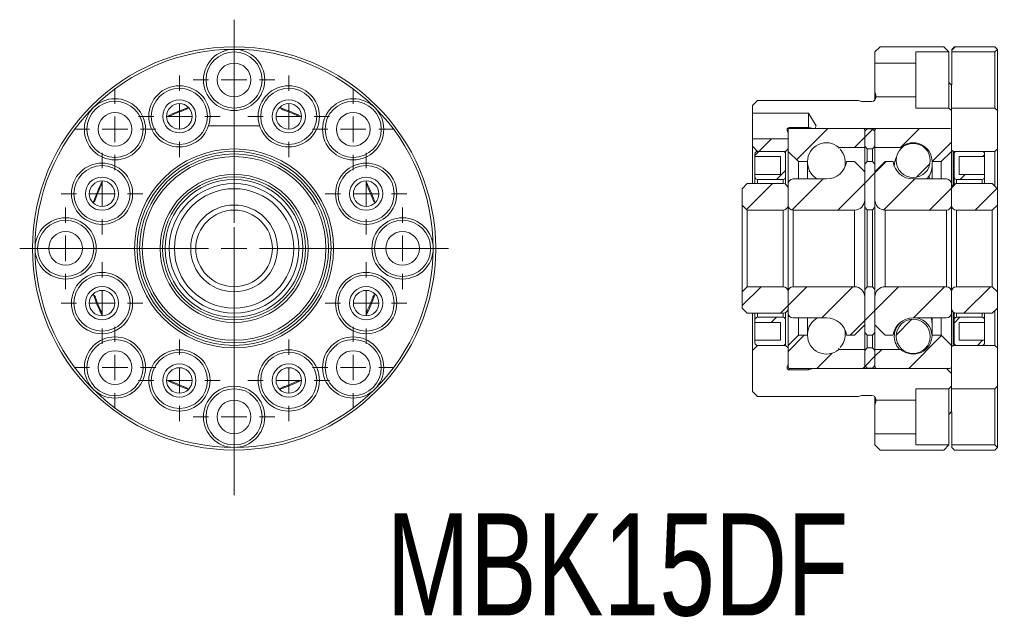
# Model space of a CAD drawing. Header units: millimetres. Extents: x 56.5 to 153, y 65.3 to 123.9.
import ezdxf

# ---------------------------------------------------------------- set-up
doc = ezdxf.new("R2010")
doc.units = ezdxf.units.MM
doc.linetypes.add('CENTER', pattern=[10.16, 6.35, -1.27, 1.27, -1.27])
doc.layers.add('FORMAT', color=7, linetype='Continuous')
doc.styles.add('SLDTEXTSTYLE0', font='TXT', dxfattribs={"width": 0.75})

# ---------------------------------------------------------------- blocks, each defined once
blk = doc.blocks.new('SW_CENTERMARKSYMBOL_0')
at = {"color": 0, "linetype": 'Continuous', "lineweight": 0}
for p, q in [((0, 2.5), (0, 21)), ((0, 0), (0, 1.25)), ((-2.5, 0), (-21, 0)), ((0, 0), (-1.25, 0)), ((0, 0), (0, -1.25)), ((0, 0), (1.25, 0)), ((2.5, 0), (21, 0)), ((0, -2.5), (0, -21))]:
    blk.add_line(p, q, dxfattribs=at)
blk = doc.blocks.new('SW_CENTERMARKSYMBOL_1')
at = {"color": 0, "linetype": 'Continuous', "lineweight": 0}
for p, q in [((0, 2.5), (0, 4)), ((0, 0), (0, 1.25)), ((-2.5, 0), (-4, 0)), ((0, 0), (-1.25, 0)), ((0, 0), (0, -1.25)), ((0, 0), (1.25, 0)), ((2.5, 0), (4, 0)), ((0, -2.5), (0, -4))]:
    blk.add_line(p, q, dxfattribs=at)
blk = doc.blocks.new('SW_CENTERMARKSYMBOL_2')
at = {"color": 0, "linetype": 'Continuous', "lineweight": 0}
for p, q in [((0, 2.5), (0, 4)), ((0, 0), (0, 1.25)), ((-2.5, 0), (-4, 0)), ((0, 0), (-1.25, 0)), ((0, 0), (0, -1.25)), ((0, 0), (1.25, 0)), ((2.5, 0), (4, 0)), ((0, -2.5), (0, -4))]:
    blk.add_line(p, q, dxfattribs=at)
blk = doc.blocks.new('SW_CENTERMARKSYMBOL_3')
at = {"color": 0, "linetype": 'Continuous', "lineweight": 0}
for p, q in [((0, 2.5), (0, 4)), ((0, 0), (0, 1.25)), ((-2.5, 0), (-4, 0)), ((0, 0), (-1.25, 0)), ((0, 0), (0, -1.25)), ((0, 0), (1.25, 0)), ((2.5, 0), (4, 0)), ((0, -2.5), (0, -4))]:
    blk.add_line(p, q, dxfattribs=at)
blk = doc.blocks.new('SW_CENTERMARKSYMBOL_4')
at = {"color": 0, "linetype": 'Continuous', "lineweight": 0}
for p, q in [((0, 2.5), (0, 4)), ((0, 0), (0, 1.25)), ((-2.5, 0), (-4, 0)), ((0, 0), (-1.25, 0)), ((0, 0), (0, -1.25)), ((0, 0), (1.25, 0)), ((2.5, 0), (4, 0)), ((0, -2.5), (0, -4))]:
    blk.add_line(p, q, dxfattribs=at)
blk = doc.blocks.new('SW_CENTERMARKSYMBOL_5')
at = {"color": 0, "linetype": 'Continuous', "lineweight": 0}
for p, q in [((0, 2.5), (0, 4)), ((0, 0), (0, 1.25)), ((-2.5, 0), (-4, 0)), ((0, 0), (-1.25, 0)), ((0, 0), (0, -1.25)), ((0, 0), (1.25, 0)), ((2.5, 0), (4, 0)), ((0, -2.5), (0, -4))]:
    blk.add_line(p, q, dxfattribs=at)
blk = doc.blocks.new('SW_CENTERMARKSYMBOL_6')
at = {"color": 0, "linetype": 'Continuous', "lineweight": 0}
for p, q in [((0, 2.5), (0, 4)), ((0, 0), (0, 1.25)), ((-2.5, 0), (-4, 0)), ((0, 0), (-1.25, 0)), ((0, 0), (0, -1.25)), ((0, 0), (1.25, 0)), ((2.5, 0), (4, 0)), ((0, -2.5), (0, -4))]:
    blk.add_line(p, q, dxfattribs=at)
blk = doc.blocks.new('SW_CENTERMARKSYMBOL_7')
at = {"color": 0, "linetype": 'Continuous', "lineweight": 0}
for p, q in [((0, 2.5), (0, 4)), ((0, 0), (0, 1.25)), ((-2.5, 0), (-4, 0)), ((0, 0), (-1.25, 0)), ((0, 0), (0, -1.25)), ((0, 0), (1.25, 0)), ((2.5, 0), (4, 0)), ((0, -2.5), (0, -4))]:
    blk.add_line(p, q, dxfattribs=at)
blk = doc.blocks.new('SW_CENTERMARKSYMBOL_8')
at = {"color": 0, "linetype": 'Continuous', "lineweight": 0}
for p, q in [((0, 2.5), (0, 4)), ((0, 0), (0, 1.25)), ((-2.5, 0), (-4, 0)), ((0, 0), (-1.25, 0)), ((0, 0), (0, -1.25)), ((0, 0), (1.25, 0)), ((2.5, 0), (4, 0)), ((0, -2.5), (0, -4))]:
    blk.add_line(p, q, dxfattribs=at)
blk = doc.blocks.new('SW_CENTERMARKSYMBOL_9')
at = {"color": 0, "linetype": 'Continuous', "lineweight": 0}
for p, q in [((0, 2.5), (0, 4)), ((0, 0), (0, 1.25)), ((-2.5, 0), (-4, 0)), ((0, 0), (-1.25, 0)), ((0, 0), (0, -1.25)), ((0, 0), (1.25, 0)), ((2.5, 0), (4, 0)), ((0, -2.5), (0, -4))]:
    blk.add_line(p, q, dxfattribs=at)
blk = doc.blocks.new('SW_CENTERMARKSYMBOL_10')
at = {"color": 0, "linetype": 'Continuous', "lineweight": 0}
for p, q in [((0, 2.5), (0, 4)), ((0, 0), (0, 1.25)), ((-2.5, 0), (-4, 0)), ((0, 0), (-1.25, 0)), ((0, 0), (0, -1.25)), ((0, 0), (1.25, 0)), ((2.5, 0), (4, 0)), ((0, -2.5), (0, -4))]:
    blk.add_line(p, q, dxfattribs=at)
blk = doc.blocks.new('SW_CENTERMARKSYMBOL_11')
at = {"color": 0, "linetype": 'Continuous', "lineweight": 0}
for p, q in [((0, 2.5), (0, 4)), ((0, 0), (0, 1.25)), ((-2.5, 0), (-4, 0)), ((0, 0), (-1.25, 0)), ((0, 0), (0, -1.25)), ((0, 0), (1.25, 0)), ((2.5, 0), (4, 0)), ((0, -2.5), (0, -4))]:
    blk.add_line(p, q, dxfattribs=at)
blk = doc.blocks.new('SW_CENTERMARKSYMBOL_12')
at = {"color": 0, "linetype": 'Continuous', "lineweight": 0}
for p, q in [((0, 2.5), (0, 4)), ((0, 0), (0, 1.25)), ((-2.5, 0), (-4, 0)), ((0, 0), (-1.25, 0)), ((0, 0), (0, -1.25)), ((0, 0), (1.25, 0)), ((2.5, 0), (4, 0)), ((0, -2.5), (0, -4))]:
    blk.add_line(p, q, dxfattribs=at)
blk = doc.blocks.new('SW_CENTERMARKSYMBOL_13')
at = {"color": 0, "linetype": 'Continuous', "lineweight": 0}
for p, q in [((0, 2.5), (0, 4)), ((0, 0), (0, 1.25)), ((-2.5, 0), (-4, 0)), ((0, 0), (-1.25, 0)), ((0, 0), (0, -1.25)), ((0, 0), (1.25, 0)), ((2.5, 0), (4, 0)), ((0, -2.5), (0, -4))]:
    blk.add_line(p, q, dxfattribs=at)
blk = doc.blocks.new('SW_CENTERMARKSYMBOL_14')
at = {"color": 0, "linetype": 'Continuous', "lineweight": 0}
for p, q in [((0, 2.5), (0, 4)), ((0, 0), (0, 1.25)), ((-2.5, 0), (-4, 0)), ((0, 0), (-1.25, 0)), ((0, 0), (0, -1.25)), ((0, 0), (1.25, 0)), ((2.5, 0), (4, 0)), ((0, -2.5), (0, -4))]:
    blk.add_line(p, q, dxfattribs=at)
blk = doc.blocks.new('SW_CENTERMARKSYMBOL_15')
at = {"color": 0, "linetype": 'Continuous', "lineweight": 0}
for p, q in [((0, 2.5), (0, 4)), ((0, 0), (0, 1.25)), ((-2.5, 0), (-4, 0)), ((0, 0), (-1.25, 0)), ((0, 0), (0, -1.25)), ((0, 0), (1.25, 0)), ((2.5, 0), (4, 0)), ((0, -2.5), (0, -4))]:
    blk.add_line(p, q, dxfattribs=at)
blk = doc.blocks.new('SW_CENTERMARKSYMBOL_16')
at = {"color": 0, "linetype": 'Continuous', "lineweight": 0}
for p, q in [((0, 2.5), (0, 4)), ((0, 0), (0, 1.25)), ((-2.5, 0), (-4, 0)), ((0, 0), (-1.25, 0)), ((0, 0), (0, -1.25)), ((0, 0), (1.25, 0)), ((2.5, 0), (4, 0)), ((0, -2.5), (0, -4))]:
    blk.add_line(p, q, dxfattribs=at)
blk = doc.blocks.new('SW_CENTERMARKSYMBOL_17')
at = {"color": 0, "linetype": 'Continuous', "lineweight": 0}
for p, q in [((0, 1.25), (0, 2.5)), ((0, 0), (0, 1.25)), ((-1.25, 0), (-2.5, 0)), ((0, 0), (-1.25, 0)), ((0, 0), (0, -1.25)), ((0, 0), (1.25, 0)), ((1.25, 0), (2.5, 0)), ((0, -1.25), (0, -2.5))]:
    blk.add_line(p, q, dxfattribs=at)

msp = doc.modelspace()

# ---------------------------------------------------------------- hatches: boundary and pattern name
at = {"linetype": 'Continuous', "lineweight": 0}
h = msp.add_hatch(dxfattribs=at)
h.set_pattern_fill('ANSI31', style=0)
h.paths.add_polyline_path([(147.826, 120.702), (152.026, 120.702), (152.276, 120.952), (152.026, 121.202), (148.076, 121.202), (147.826, 120.952)], flags=0)
h = msp.add_hatch(dxfattribs=at)
h.set_pattern_fill('ANSI31', style=0)
edge = h.paths.add_edge_path(flags=0)
edge.add_arc((131.926, 113.052), 0.15, 90, 180)
edge.add_line((131.776, 113.052), (131.776, 110.952))
edge.add_line((131.776, 110.952), (132.776, 109.952))
edge.add_line((132.776, 109.952), (133.676, 109.952))
edge.add_arc((135.526, 109.952), 1.85, 49.17911, 180, ccw=False)
edge.add_line((136.735, 111.352), (139.276, 111.352))
edge.add_line((139.276, 111.352), (139.276, 113.052))
edge.add_arc((139.126, 113.052), 0.15, 0, 90)
edge.add_line((139.126, 113.202), (131.926, 113.202))
h = msp.add_hatch(dxfattribs=at)
h.set_pattern_fill('ANSI31', style=0)
h.paths.add_polyline_path([(139.276, 112.927), (139.276, 111.452), (139.526, 111.202), (140.026, 111.202), (140.276, 111.452), (140.276, 112.927), (140.026, 113.177), (139.526, 113.177)], flags=0)
h = msp.add_hatch(dxfattribs=at)
h.set_pattern_fill('ANSI31', style=0)
edge = h.paths.add_edge_path(flags=0)
edge.add_arc((147.626, 113.052), 0.15, 0, 90)
edge.add_line((147.626, 113.202), (140.426, 113.202))
edge.add_arc((140.426, 113.052), 0.15, 90, 180)
edge.add_line((140.276, 113.052), (140.276, 111.352))
edge.add_line((140.276, 111.352), (142.816, 111.352))
edge.add_arc((144.026, 109.952), 1.85, 0, 130.82089, ccw=False)
edge.add_line((145.876, 109.952), (146.776, 109.952))
edge.add_line((146.776, 109.952), (147.776, 110.952))
edge.add_line((147.776, 110.952), (147.776, 113.052))
h = msp.add_hatch(dxfattribs=at)
h.set_pattern_fill('ANSI31', style=0)
h.paths.add_polyline_path([(128.776, 110.952), (131.526, 110.952), (131.776, 111.202), (131.776, 112.202), (128.276, 112.202), (128.276, 111.452)], flags=0)
h = msp.add_hatch(dxfattribs=at)
h.set_pattern_fill('ANSI31', style=0)
edge = h.paths.add_edge_path(flags=0)
edge.add_line((131.026, 108.702), (128.526, 108.702))
edge.add_line((128.526, 108.702), (128.526, 108.452))
edge.add_arc((128.776, 108.452), 0.25, 180, 270)
edge.add_line((128.776, 108.202), (131.276, 108.202))
edge.add_arc((131.276, 108.452), 0.25, 270, 360)
edge.add_line((131.526, 108.452), (131.526, 110.702))
edge.add_arc((131.276, 110.702), 0.25, 0, 90)
edge.add_line((131.276, 110.952), (128.776, 110.952))
edge.add_arc((128.776, 110.702), 0.25, 90, 180)
edge.add_line((128.526, 110.702), (128.526, 110.452))
edge.add_line((128.526, 110.452), (131.026, 110.452))
edge.add_line((131.026, 110.452), (131.026, 108.702))
h = msp.add_hatch(dxfattribs=at)
h.set_pattern_fill('ANSI31', style=0)
edge = h.paths.add_edge_path(flags=0)
edge.add_arc((144.026, 110.066), 1.675, 0, 360)
h = msp.add_hatch(dxfattribs=at)
h.set_pattern_fill('ANSI31', style=0)
edge = h.paths.add_edge_path(flags=0)
edge.add_line((151.026, 108.702), (148.526, 108.702))
edge.add_line((148.526, 108.702), (148.526, 110.452))
edge.add_line((148.526, 110.452), (151.026, 110.452))
edge.add_line((151.026, 110.452), (151.026, 110.702))
edge.add_arc((150.776, 110.702), 0.25, 0, 90)
edge.add_line((150.776, 110.952), (148.276, 110.952))
edge.add_arc((148.276, 110.702), 0.25, 90, 180)
edge.add_line((148.026, 110.702), (148.026, 108.452))
edge.add_arc((148.276, 108.452), 0.25, 180, 270)
edge.add_line((148.276, 108.202), (150.776, 108.202))
edge.add_arc((150.776, 108.452), 0.25, 270, 360)
edge.add_line((151.026, 108.452), (151.026, 108.702))
h = msp.add_hatch(dxfattribs=at)
h.set_pattern_fill('ANSI31', style=0)
edge = h.paths.add_edge_path(flags=0)
edge.add_line((139.276, 108.952), (138.276, 109.952))
edge.add_line((138.276, 109.952), (137.503, 109.952))
edge.add_arc((135.526, 110.252), 2, 270, 351.37307, ccw=False)
edge.add_line((135.526, 108.252), (132.276, 108.252))
edge.add_arc((132.276, 107.752), 0.5, 90, 180)
edge.add_line((131.776, 107.752), (131.776, 105.702))
edge.add_arc((132.276, 105.702), 0.5, 180, 270)
edge.add_line((132.276, 105.202), (138.276, 105.202))
edge.add_arc((138.276, 106.202), 1, 270, 360)
edge.add_line((139.276, 106.202), (139.276, 108.952))
h = msp.add_hatch(dxfattribs=at)
h.set_pattern_fill('ANSI31', style=0)
h.paths.add_polyline_path([(139.526, 105.227), (140.026, 105.227), (140.276, 105.477), (140.276, 109.702), (140.026, 109.952), (139.526, 109.952), (139.276, 109.702), (139.276, 105.477)], flags=0)
h = msp.add_hatch(dxfattribs=at)
h.set_pattern_fill('ANSI31', style=0)
edge = h.paths.add_edge_path(flags=0)
edge.add_line((141.276, 109.952), (140.276, 108.952))
edge.add_line((140.276, 108.952), (140.276, 106.202))
edge.add_arc((141.276, 106.202), 1, 180, 270)
edge.add_line((141.276, 105.202), (147.276, 105.202))
edge.add_arc((147.276, 105.702), 0.5, 270, 360)
edge.add_line((147.776, 105.702), (147.776, 107.752))
edge.add_arc((147.276, 107.752), 0.5, 0, 90)
edge.add_line((147.276, 108.252), (144.026, 108.252))
edge.add_arc((144.026, 110.252), 2, 188.62693, 270, ccw=False)
edge.add_line((142.048, 109.952), (141.276, 109.952))
h = msp.add_hatch(dxfattribs=at)
h.set_pattern_fill('ANSI31', style=0)
edge = h.paths.add_edge_path(flags=0)
edge.add_line((127.276, 107.302), (127.276, 105.702))
edge.add_line((127.276, 105.702), (127.776, 105.202))
edge.add_line((127.776, 105.202), (131.276, 105.202))
edge.add_arc((131.276, 105.702), 0.5, 270, 360)
edge.add_line((131.776, 105.702), (131.776, 107.302))
edge.add_arc((131.276, 107.302), 0.5, 0, 90)
edge.add_line((131.276, 107.802), (127.776, 107.802))
edge.add_line((127.776, 107.802), (127.276, 107.302))
h = msp.add_hatch(dxfattribs=at)
h.set_pattern_fill('ANSI31', style=0)
edge = h.paths.add_edge_path(flags=0)
edge.add_line((148.276, 105.202), (151.776, 105.202))
edge.add_line((151.776, 105.202), (152.276, 105.702))
edge.add_line((152.276, 105.702), (152.276, 107.302))
edge.add_line((152.276, 107.302), (151.776, 107.802))
edge.add_line((151.776, 107.802), (148.276, 107.802))
edge.add_arc((148.276, 107.302), 0.5, 90, 180)
edge.add_line((147.776, 107.302), (147.776, 105.702))
edge.add_arc((148.276, 105.702), 0.5, 180, 270)
h = msp.add_hatch(dxfattribs=at)
h.set_pattern_fill('ANSI31', style=0)
edge = h.paths.add_edge_path(flags=0)
edge.add_line((131.276, 97.702), (127.776, 97.702))
edge.add_line((127.776, 97.702), (127.276, 97.202))
edge.add_line((127.276, 97.202), (127.276, 95.602))
edge.add_line((127.276, 95.602), (127.776, 95.102))
edge.add_line((127.776, 95.102), (131.276, 95.102))
edge.add_arc((131.276, 95.602), 0.5, 270, 360)
edge.add_line((131.776, 95.602), (131.776, 97.202))
edge.add_arc((131.276, 97.202), 0.5, 0, 90)
h = msp.add_hatch(dxfattribs=at)
h.set_pattern_fill('ANSI31', style=0)
edge = h.paths.add_edge_path(flags=0)
edge.add_line((138.276, 92.952), (139.276, 93.952))
edge.add_line((139.276, 93.952), (139.276, 96.702))
edge.add_arc((138.276, 96.702), 1, 0, 90)
edge.add_line((138.276, 97.702), (132.276, 97.702))
edge.add_arc((132.276, 97.202), 0.5, 90, 180)
edge.add_line((131.776, 97.202), (131.776, 95.152))
edge.add_arc((132.276, 95.152), 0.5, 180, 270)
edge.add_line((132.276, 94.652), (135.526, 94.652))
edge.add_arc((135.526, 92.652), 2, 8.62693, 90, ccw=False)
edge.add_line((137.503, 92.952), (138.276, 92.952))
h = msp.add_hatch(dxfattribs=at)
h.set_pattern_fill('ANSI31', style=0)
h.paths.add_polyline_path([(140.276, 93.202), (140.276, 97.427), (140.026, 97.677), (139.526, 97.677), (139.276, 97.427), (139.276, 93.202), (139.526, 92.952), (140.026, 92.952)], flags=0)
h = msp.add_hatch(dxfattribs=at)
h.set_pattern_fill('ANSI31', style=0)
edge = h.paths.add_edge_path(flags=0)
edge.add_line((140.276, 93.952), (141.276, 92.952))
edge.add_line((141.276, 92.952), (142.048, 92.952))
edge.add_arc((144.026, 92.652), 2, 90, 171.37307, ccw=False)
edge.add_line((144.026, 94.652), (147.276, 94.652))
edge.add_arc((147.276, 95.152), 0.5, 270, 360)
edge.add_line((147.776, 95.152), (147.776, 97.202))
edge.add_arc((147.276, 97.202), 0.5, 0, 90)
edge.add_line((147.276, 97.702), (141.276, 97.702))
edge.add_arc((141.276, 96.702), 1, 90, 180)
edge.add_line((140.276, 96.702), (140.276, 93.952))
h = msp.add_hatch(dxfattribs=at)
h.set_pattern_fill('ANSI31', style=0)
edge = h.paths.add_edge_path(flags=0)
edge.add_line((152.276, 95.602), (152.276, 97.202))
edge.add_line((152.276, 97.202), (151.776, 97.702))
edge.add_line((151.776, 97.702), (148.276, 97.702))
edge.add_arc((148.276, 97.202), 0.5, 90, 180)
edge.add_line((147.776, 97.202), (147.776, 95.602))
edge.add_arc((148.276, 95.602), 0.5, 180, 270)
edge.add_line((148.276, 95.102), (151.776, 95.102))
edge.add_line((151.776, 95.102), (152.276, 95.602))
h = msp.add_hatch(dxfattribs=at)
h.set_pattern_fill('ANSI31', style=0)
edge = h.paths.add_edge_path(flags=0)
edge.add_line((128.526, 94.202), (131.026, 94.202))
edge.add_line((131.026, 94.202), (131.026, 92.452))
edge.add_line((131.026, 92.452), (128.526, 92.452))
edge.add_line((128.526, 92.452), (128.526, 92.202))
edge.add_arc((128.776, 92.202), 0.25, 180, 270)
edge.add_line((128.776, 91.952), (131.276, 91.952))
edge.add_arc((131.276, 92.202), 0.25, 270, 360)
edge.add_line((131.526, 92.202), (131.526, 94.452))
edge.add_arc((131.276, 94.452), 0.25, 0, 90)
edge.add_line((131.276, 94.702), (128.776, 94.702))
edge.add_arc((128.776, 94.452), 0.25, 90, 180)
edge.add_line((128.526, 94.452), (128.526, 94.202))
h = msp.add_hatch(dxfattribs=at)
h.set_pattern_fill('ANSI31', style=0)
edge = h.paths.add_edge_path(flags=0)
edge.add_line((148.526, 94.202), (151.026, 94.202))
edge.add_line((151.026, 94.202), (151.026, 94.452))
edge.add_arc((150.776, 94.452), 0.25, 0, 90)
edge.add_line((150.776, 94.702), (148.276, 94.702))
edge.add_arc((148.276, 94.452), 0.25, 90, 180)
edge.add_line((148.026, 94.452), (148.026, 92.202))
edge.add_arc((148.276, 92.202), 0.25, 180, 270)
edge.add_line((148.276, 91.952), (150.776, 91.952))
edge.add_arc((150.776, 92.202), 0.25, 270, 360)
edge.add_line((151.026, 92.202), (151.026, 92.452))
edge.add_line((151.026, 92.452), (148.526, 92.452))
edge.add_line((148.526, 92.452), (148.526, 94.202))
h = msp.add_hatch(dxfattribs=at)
h.set_pattern_fill('ANSI31', style=0)
edge = h.paths.add_edge_path(flags=0)
edge.add_arc((144.026, 92.838), 1.675, 0, 360)
h = msp.add_hatch(dxfattribs=at)
h.set_pattern_fill('ANSI31', style=0)
edge = h.paths.add_edge_path(flags=0)
edge.add_arc((131.926, 89.852), 0.15, 180, 270)
edge.add_line((131.926, 89.702), (139.126, 89.702))
edge.add_arc((139.126, 89.852), 0.15, 270, 360)
edge.add_line((139.276, 89.852), (139.276, 91.552))
edge.add_line((139.276, 91.552), (136.735, 91.552))
edge.add_arc((135.526, 92.952), 1.85, 180, 310.82089, ccw=False)
edge.add_line((133.676, 92.952), (132.776, 92.952))
edge.add_line((132.776, 92.952), (131.776, 91.952))
edge.add_line((131.776, 91.952), (131.776, 89.852))
h = msp.add_hatch(dxfattribs=at)
h.set_pattern_fill('ANSI31', style=0)
edge = h.paths.add_edge_path(flags=0)
edge.add_arc((147.626, 89.852), 0.15, 270, 360)
edge.add_line((147.776, 89.852), (147.776, 91.952))
edge.add_line((147.776, 91.952), (146.776, 92.952))
edge.add_line((146.776, 92.952), (145.876, 92.952))
edge.add_arc((144.026, 92.952), 1.85, 229.17911, 360, ccw=False)
edge.add_line((142.816, 91.552), (140.276, 91.552))
edge.add_line((140.276, 91.552), (140.276, 89.852))
edge.add_arc((140.426, 89.852), 0.15, 180, 270)
edge.add_line((140.426, 89.702), (147.626, 89.702))
h = msp.add_hatch(dxfattribs=at)
h.set_pattern_fill('ANSI31', style=0)
h.paths.add_polyline_path([(140.026, 91.702), (139.526, 91.702), (139.276, 91.452), (139.276, 89.977), (139.526, 89.727), (140.026, 89.727), (140.276, 89.977), (140.276, 91.452)], flags=0)

# ---------------------------------------------------------------- linework, layer by layer
at = {"color": 7, "linetype": 'CENTER', "lineweight": 0}
msp.add_line((77.507, 123.856), (77.507, 77.279), dxfattribs=at)
at = {"color": 7, "linetype": 'Continuous', "lineweight": 15}
for p, q in [((140.776, 121.202), (140.276, 120.702)), ((140.276, 119.602), (140.276, 120.702)), ((140.776, 121.202), (147.026, 121.202)), ((147.526, 120.702), (144.276, 120.702)), ((144.276, 120.702), (144.276, 119.602)), ((147.526, 120.702), (147.026, 121.202)), ((147.526, 120.702), (147.526, 117.723)), ((148.076, 121.202), (147.826, 120.952)), ((147.826, 120.702), (147.826, 120.952)), ((152.026, 120.702), (147.826, 120.702)), ((147.826, 117.524), (147.826, 120.702)), ((148.076, 121.202), (152.026, 121.202)), ((152.276, 120.952), (152.026, 121.202)), ((152.276, 120.952), (152.026, 120.702)), ((152.026, 115.202), (152.026, 120.702)), ((152.276, 114.952), (152.276, 120.952)), ((144.276, 119.602), (140.276, 119.602)), ((140.276, 116.76), (140.276, 119.602)), ((144.276, 116.302), (144.276, 119.602)), ((147.526, 115.202), (147.526, 117.723)), ((140.276, 115.987), (140.276, 116.76)), ((147.776, 115.202), (147.776, 117.475)), ((128.776, 115.952), (128.276, 115.452)), ((128.776, 115.952), (138.676, 115.952)), ((138.676, 115.952), (138.976, 115.852)), ((138.976, 115.852), (139.976, 115.852)), ((140.376, 116.302), (140.376, 116.483)), ((140.376, 116.252), (140.376, 116.302)), ((140.376, 116.302), (144.276, 116.302)), ((144.276, 116.302), (144.276, 115.202)), ((152.276, 115.241), (152.276, 116.119)), ((128.276, 114.702), (128.276, 115.452)), ((144.276, 115.202), (147.526, 115.202)), ((147.776, 114.952), (147.526, 115.202)), ((147.776, 115.202), (152.026, 115.202)), ((147.776, 111.102), (147.776, 115.202)), ((147.776, 114.952), (147.776, 113.702)), ((152.026, 115.202), (152.276, 114.952)), ((152.276, 114.952), (152.276, 111.202)), ((133.776, 114.702), (128.276, 114.702)), ((128.276, 114.702), (128.276, 112.202)), ((134.527, 113.452), (133.776, 114.702)), ((133.776, 114.702), (133.776, 113.287)), ((131.676, 113.091), (131.676, 112.993)), ((131.776, 110.952), (131.776, 113.052)), ((133.776, 113.287), (131.876, 113.287)), ((131.876, 113.193), (131.876, 113.287)), ((131.926, 113.202), (139.126, 113.202)), ((133.776, 113.202), (133.776, 113.287)), ((134.376, 113.202), (134.527, 113.452)), ((147.276, 113.202), (134.376, 113.202)), ((139.526, 113.177), (139.276, 112.927)), ((139.276, 113.052), (139.276, 111.352)), ((139.276, 111.452), (139.276, 112.927)), ((139.526, 113.177), (140.026, 113.177)), ((140.276, 112.927), (140.026, 113.177)), ((140.276, 111.352), (140.276, 113.052)), ((140.276, 112.927), (140.276, 111.452)), ((140.426, 113.202), (147.626, 113.202)), ((147.776, 113.052), (147.776, 110.952)), ((128.276, 112.202), (131.776, 112.202)), ((128.276, 111.452), (128.276, 112.202)), ((131.776, 112.202), (131.776, 111.202)), ((128.276, 111.452), (128.776, 110.952)), ((128.276, 107.802), (128.276, 111.452)), ((131.526, 110.952), (128.776, 110.952)), ((128.776, 110.952), (131.276, 110.952)), ((131.526, 110.952), (131.776, 111.202)), ((131.526, 110.702), (131.526, 110.952)), ((132.776, 109.952), (131.776, 110.952)), ((131.776, 110.952), (131.776, 107.752)), ((139.276, 111.352), (136.735, 111.352)), ((136.735, 111.352), (136.735, 111.231)), ((139.276, 111.452), (139.526, 111.202)), ((139.276, 111.352), (139.276, 109.702)), ((139.526, 111.202), (139.526, 109.952)), ((140.026, 111.202), (139.526, 111.202)), ((140.026, 111.202), (140.276, 111.452)), ((140.026, 109.952), (140.026, 111.202)), ((142.816, 111.352), (140.276, 111.352)), ((140.276, 109.702), (140.276, 111.352)), ((142.816, 111.225), (142.816, 111.352)), ((147.776, 110.952), (146.776, 109.952)), ((147.776, 111.102), (147.926, 110.952)), ((147.776, 107.752), (147.776, 110.952)), ((147.926, 110.952), (147.926, 107.659)), ((152.026, 110.952), (147.926, 110.952)), ((148.276, 110.952), (150.776, 110.952)), ((152.026, 110.952), (152.276, 111.202)), ((152.026, 107.552), (152.026, 110.952)), ((152.276, 111.202), (152.276, 107.302)), ((128.526, 110.452), (128.526, 110.702)), ((131.026, 110.452), (128.526, 110.452)), ((128.526, 110.452), (128.526, 108.702)), ((131.026, 108.702), (131.026, 110.452)), ((131.526, 110.702), (131.526, 108.452)), ((133.676, 109.952), (132.776, 109.952)), ((132.776, 109.952), (132.776, 108.252)), ((133.676, 109.952), (133.676, 108.252)), ((137.503, 109.952), (138.276, 109.952)), ((138.276, 109.952), (139.276, 108.952)), ((139.526, 109.952), (139.276, 109.702)), ((139.526, 109.952), (140.026, 109.952)), ((140.276, 109.702), (140.026, 109.952)), ((140.276, 108.952), (141.276, 109.952)), ((141.276, 109.952), (142.048, 109.952)), ((146.776, 109.952), (145.876, 109.952)), ((145.876, 108.252), (145.876, 109.952)), ((146.776, 108.252), (146.776, 109.952)), ((148.026, 108.452), (148.026, 110.702)), ((151.026, 110.452), (148.526, 110.452)), ((148.526, 110.452), (148.526, 108.702)), ((151.026, 110.702), (151.026, 110.452)), ((151.026, 108.702), (151.026, 110.452)), ((133.875, 109.05), (133.83, 108.955)), ((139.276, 105.477), (139.276, 109.702)), ((140.276, 109.702), (140.276, 105.477)), ((128.526, 108.702), (131.026, 108.702)), ((128.526, 108.452), (128.526, 108.702)), ((128.526, 107.802), (128.526, 108.452)), ((131.276, 108.202), (128.776, 108.202)), ((128.776, 108.202), (128.776, 107.802)), ((131.276, 107.802), (131.276, 108.202)), ((131.526, 108.452), (131.526, 107.735)), ((132.276, 108.252), (135.526, 108.252)), ((139.276, 108.952), (139.276, 106.202)), ((140.276, 106.202), (140.276, 108.952)), ((144.026, 108.252), (147.276, 108.252)), ((148.026, 107.735), (148.026, 108.452)), ((150.776, 108.202), (148.276, 108.202)), ((148.276, 108.202), (148.276, 107.802)), ((148.526, 108.702), (151.026, 108.702)), ((150.776, 107.802), (150.776, 108.202)), ((151.026, 108.702), (151.026, 108.452)), ((151.026, 108.452), (151.026, 107.802)), ((127.776, 107.802), (127.276, 107.302)), ((127.276, 105.702), (127.276, 107.302)), ((127.776, 107.802), (131.276, 107.802)), ((131.776, 105.702), (131.776, 107.752)), ((131.776, 107.302), (131.776, 105.702)), ((147.776, 107.752), (147.776, 105.702)), ((147.776, 105.702), (147.776, 107.302)), ((148.276, 107.802), (151.776, 107.802)), ((152.276, 107.302), (151.776, 107.802)), ((152.276, 107.302), (152.276, 105.702)), ((127.276, 105.702), (127.776, 105.202)), ((127.276, 97.202), (127.276, 105.702)), ((127.776, 105.202), (127.776, 97.702)), ((131.276, 105.202), (127.776, 105.202)), ((131.276, 97.702), (131.276, 105.202)), ((131.776, 97.202), (131.776, 105.702)), ((131.776, 105.702), (131.776, 97.202)), ((132.276, 97.702), (132.276, 105.202)), ((138.276, 105.202), (132.276, 105.202)), ((138.276, 97.702), (138.276, 105.202)), ((139.276, 105.477), (139.526, 105.227)), ((139.276, 97.427), (139.276, 105.477)), ((139.526, 105.227), (139.526, 97.677)), ((140.026, 105.227), (139.526, 105.227)), ((140.026, 105.227), (140.276, 105.477)), ((140.026, 97.677), (140.026, 105.227)), ((140.276, 105.477), (140.276, 97.427)), ((141.276, 105.202), (141.276, 97.702)), ((147.276, 105.202), (141.276, 105.202)), ((147.276, 105.202), (147.276, 97.702)), ((147.776, 105.702), (147.776, 97.202)), ((147.776, 97.202), (147.776, 105.702)), ((148.276, 105.202), (148.276, 97.702)), ((151.776, 105.202), (148.276, 105.202)), ((151.776, 105.202), (152.276, 105.702)), ((151.776, 97.702), (151.776, 105.202)), ((152.276, 105.702), (152.276, 97.202)), ((127.776, 97.702), (127.276, 97.202)), ((127.776, 97.702), (131.276, 97.702)), ((132.276, 97.702), (138.276, 97.702)), ((139.526, 97.677), (139.276, 97.427)), ((139.276, 93.202), (139.276, 97.427)), ((139.526, 97.677), (140.026, 97.677)), ((140.276, 97.427), (140.026, 97.677)), ((140.276, 97.427), (140.276, 93.202)), ((141.276, 97.702), (147.276, 97.702)), ((148.276, 97.702), (151.776, 97.702)), ((152.276, 97.202), (151.776, 97.702)), ((127.276, 95.602), (127.276, 97.202)), ((131.776, 95.152), (131.776, 97.202)), ((131.776, 97.202), (131.776, 95.602)), ((139.276, 96.702), (139.276, 93.952)), ((140.276, 93.952), (140.276, 96.702)), ((147.776, 97.202), (147.776, 95.152)), ((147.776, 95.602), (147.776, 97.202)), ((152.276, 97.202), (152.276, 95.602)), ((127.276, 95.602), (127.776, 95.102)), ((151.776, 95.102), (152.276, 95.602)), ((152.276, 95.602), (152.276, 91.702)), ((131.276, 95.102), (127.776, 95.102)), ((128.276, 91.452), (128.276, 95.102)), ((128.526, 94.452), (128.526, 95.102)), ((128.776, 95.102), (128.776, 94.702)), ((128.776, 94.702), (131.276, 94.702)), ((131.276, 94.702), (131.276, 95.102)), ((131.526, 95.169), (131.526, 94.452)), ((131.776, 95.152), (131.776, 91.952)), ((135.526, 94.652), (132.276, 94.652)), ((132.776, 94.652), (132.776, 92.952)), ((133.676, 94.652), (133.676, 92.952)), ((147.276, 94.652), (144.026, 94.652)), ((145.876, 92.952), (145.876, 94.652)), ((146.776, 92.952), (146.776, 94.652)), ((147.776, 91.952), (147.776, 95.152)), ((147.926, 95.245), (147.926, 91.952)), ((148.026, 94.452), (148.026, 95.169)), ((151.776, 95.102), (148.276, 95.102)), ((148.276, 95.102), (148.276, 94.702)), ((148.276, 94.702), (150.776, 94.702)), ((150.776, 94.702), (150.776, 95.102)), ((151.026, 95.102), (151.026, 94.452)), ((152.026, 91.952), (152.026, 95.352)), ((128.526, 94.202), (128.526, 94.452)), ((128.526, 94.202), (128.526, 92.452)), ((131.026, 94.202), (128.526, 94.202)), ((131.026, 92.452), (131.026, 94.202)), ((131.526, 94.452), (131.526, 92.202)), ((133.83, 93.949), (133.875, 93.854)), ((139.276, 93.952), (138.276, 92.952)), ((141.276, 92.952), (140.276, 93.952)), ((142.239, 93.551), (142.274, 93.435)), ((148.026, 92.202), (148.026, 94.452)), ((151.026, 94.202), (148.526, 94.202)), ((148.526, 94.202), (148.526, 92.452)), ((151.026, 94.452), (151.026, 94.202)), ((151.026, 92.452), (151.026, 94.202)), ((131.776, 91.952), (132.776, 92.952)), ((132.776, 92.952), (133.676, 92.952)), ((138.276, 92.952), (137.503, 92.952)), ((139.276, 93.202), (139.276, 91.552)), ((139.276, 93.202), (139.526, 92.952)), ((139.526, 92.952), (139.526, 91.702)), ((140.026, 92.952), (139.526, 92.952)), ((140.026, 92.952), (140.276, 93.202)), ((140.026, 91.702), (140.026, 92.952)), ((140.276, 91.552), (140.276, 93.202)), ((142.048, 92.952), (141.276, 92.952)), ((145.876, 92.952), (146.776, 92.952)), ((146.776, 92.952), (147.776, 91.952)), ((128.776, 91.952), (128.276, 91.452)), ((128.526, 92.452), (131.026, 92.452)), ((128.526, 92.202), (128.526, 92.452)), ((128.776, 91.952), (131.526, 91.952)), ((131.276, 91.952), (128.776, 91.952)), ((131.526, 91.952), (131.526, 92.202)), ((131.776, 91.702), (131.526, 91.952)), ((131.776, 89.852), (131.776, 91.952)), ((131.776, 91.702), (131.776, 90.102)), ((136.735, 91.673), (136.735, 91.552)), ((139.526, 91.702), (139.276, 91.452)), ((139.526, 91.702), (140.026, 91.702)), ((140.276, 91.452), (140.026, 91.702)), ((147.776, 91.952), (147.776, 89.852)), ((147.926, 91.952), (147.776, 91.802)), ((147.776, 87.702), (147.776, 91.802)), ((147.926, 91.952), (152.026, 91.952)), ((150.776, 91.952), (148.276, 91.952)), ((148.526, 92.452), (151.026, 92.452)), ((151.026, 92.452), (151.026, 92.202)), ((152.276, 91.702), (152.026, 91.952)), ((152.276, 91.702), (152.276, 87.952)), ((128.276, 87.452), (128.276, 91.452)), ((136.735, 91.552), (139.276, 91.552)), ((139.276, 91.552), (139.276, 89.852)), ((139.276, 89.977), (139.276, 91.452)), ((140.276, 91.552), (142.816, 91.552)), ((140.276, 89.852), (140.276, 91.552)), ((140.276, 91.452), (140.276, 89.977)), ((142.816, 91.552), (142.816, 91.554)), ((131.776, 90.102), (131.676, 89.852)), ((131.676, 89.852), (131.676, 89.752)), ((131.876, 89.552), (131.876, 89.711)), ((139.126, 89.702), (131.926, 89.702)), ((133.776, 89.552), (134.226, 89.702)), ((133.776, 89.552), (133.776, 89.702)), ((134.226, 89.702), (147.276, 89.702)), ((139.276, 89.977), (139.526, 89.727)), ((140.026, 89.727), (139.526, 89.727)), ((140.026, 89.727), (140.276, 89.977)), ((147.626, 89.702), (140.426, 89.702)), ((147.776, 89.202), (147.276, 89.702)), ((131.876, 89.552), (133.776, 89.552)), ((147.776, 89.202), (147.776, 87.952)), ((147.526, 87.702), (147.776, 87.952)), ((152.276, 87.952), (152.026, 87.702)), ((152.276, 81.952), (152.276, 87.952)), ((128.276, 87.452), (128.776, 86.952)), ((138.676, 86.952), (128.776, 86.952)), ((138.976, 87.052), (138.676, 86.952)), ((139.976, 87.052), (138.976, 87.052)), ((140.276, 86.144), (140.276, 86.917)), ((144.276, 87.702), (144.276, 86.602)), ((147.526, 87.702), (144.276, 87.702)), ((147.526, 85.181), (147.526, 87.702)), ((152.026, 87.702), (147.776, 87.702)), ((147.776, 85.429), (147.776, 87.702)), ((152.026, 82.202), (152.026, 87.702)), ((152.276, 86.785), (152.276, 87.663)), ((140.276, 83.302), (140.276, 86.144)), ((140.376, 86.602), (140.376, 86.652)), ((144.276, 86.602), (140.376, 86.602)), ((140.376, 86.421), (140.376, 86.602)), ((144.276, 83.302), (144.276, 86.602)), ((147.526, 85.181), (147.526, 82.202)), ((147.826, 82.202), (147.826, 85.38)), ((140.276, 83.302), (144.276, 83.302)), ((140.276, 82.202), (140.276, 83.302)), ((144.276, 83.302), (144.276, 82.202)), ((140.276, 82.202), (140.776, 81.702)), ((144.276, 82.202), (147.526, 82.202)), ((147.026, 81.702), (147.526, 82.202)), ((147.826, 82.202), (152.026, 82.202)), ((147.826, 81.952), (147.826, 82.202)), ((152.026, 82.202), (152.276, 81.952)), ((147.026, 81.702), (140.776, 81.702)), ((147.826, 81.952), (148.076, 81.702)), ((152.026, 81.702), (148.076, 81.702)), ((152.026, 81.702), (152.276, 81.952))]:
    msp.add_line(p, q, dxfattribs=at)
at = {"color": 7, "linetype": 'Continuous', "lineweight": 15, "flags": 128}
msp.add_lwpolyline([(145.686, 108.252), (145.683, 108.258), (145.543, 108.495)], dxfattribs=at)
at = {"color": 7, "linetype": 'Continuous', "lineweight": 15}
for centre, radius in [((77.507, 101.452), 19.75), ((77.507, 117.952), 3), ((77.507, 117.952), 2.75), ((77.507, 117.952), 1.65), ((72.15, 114.386), 3), ((72.15, 114.386), 2.75), ((82.865, 114.386), 3), ((82.865, 114.386), 2.75), ((65.84, 113.119), 3), ((65.84, 113.119), 2.75), ((72.15, 114.386), 1.625), ((82.865, 114.386), 1.625), ((89.174, 113.119), 3), ((89.174, 113.119), 2.75), ((65.84, 113.119), 1.65), ((72.15, 114.386), 1.25), ((82.865, 114.386), 1.25), ((89.174, 113.119), 1.65), ((77.507, 101.452), 9.75), ((77.507, 101.452), 9.5), ((144.026, 110.066), 1.675), ((77.507, 101.452), 9.25), ((77.507, 101.452), 9), ((64.573, 106.809), 3), ((64.573, 106.809), 2.75), ((90.442, 106.809), 3), ((90.442, 106.809), 2.75), ((64.573, 106.809), 1.625), ((64.573, 106.809), 1.25), ((77.507, 101.452), 7.25), ((77.507, 101.452), 7), ((77.507, 101.452), 6.75), ((90.442, 106.809), 1.625), ((90.442, 106.809), 1.25), ((77.507, 101.452), 6.35), ((77.507, 101.452), 5.85), ((77.507, 101.452), 4.25), ((77.507, 101.452), 3.75), ((61.007, 101.452), 3), ((61.007, 101.452), 2.75), ((94.007, 101.452), 3), ((94.007, 101.452), 2.75), ((61.007, 101.452), 1.65), ((94.007, 101.452), 1.65), ((64.573, 96.094), 3), ((64.573, 96.094), 2.75), ((90.442, 96.094), 3), ((90.442, 96.094), 2.75), ((64.573, 96.094), 1.625), ((90.442, 96.094), 1.625), ((64.573, 96.094), 1.25), ((90.442, 96.094), 1.25), ((144.026, 92.838), 1.675), ((65.84, 89.785), 3), ((89.174, 89.785), 3), ((65.84, 89.785), 2.75), ((89.174, 89.785), 2.75), ((65.84, 89.785), 1.65), ((72.15, 88.518), 3), ((72.15, 88.518), 2.75), ((82.865, 88.518), 3), ((82.865, 88.518), 2.75), ((89.174, 89.785), 1.65), ((72.15, 88.518), 1.625), ((72.15, 88.518), 1.25), ((82.865, 88.518), 1.625), ((82.865, 88.518), 1.25), ((77.507, 84.952), 3), ((77.507, 84.952), 2.75), ((77.507, 84.952), 1.65)]:
    msp.add_circle(centre, radius, dxfattribs=at)
for centre, radius, start, end in [((77.507, 101.452), 19.5, 90, 135), ((77.507, 101.452), 19.5, 45, 90), ((139.976, 116.252), 0.4, 270, 0), ((77.507, 101.452), 19.5, 135, 180), ((77.507, 101.452), 14.5, 108.35081, 116.77864), ((77.507, 101.452), 14.5, 63.33574, 71.6508), ((77.507, 101.452), 19.5, 0, 45), ((131.926, 113.052), 0.15, 90, 180), ((139.126, 113.052), 0.15, 0, 90), ((140.426, 113.052), 0.15, 90, 180), ((147.626, 113.052), 0.15, 0, 90), ((128.776, 110.702), 0.25, 90, 180), ((131.276, 110.702), 0.25, 0, 90), ((135.526, 109.952), 1.85, 49.17911, 180), ((135.526, 109.885), 1.85, 0, 43.69244), ((144.026, 109.952), 1.85, 0, 130.82089), ((148.276, 110.702), 0.25, 90, 180), ((150.776, 110.702), 0.25, 0, 90), ((135.526, 110.252), 2, 270, 351.37307), ((144.026, 110.252), 2, 188.62693, 270), ((144.026, 109.554), 1.85, 152.3672, 182.00136), ((135.526, 109.885), 1.85, 182.35321, 241.97846), ((135.526, 109.885), 1.85, 340.95682, 0), ((144.026, 109.554), 1.85, 315.27158, 357.59982), ((128.776, 108.452), 0.25, 180, 270), ((131.276, 108.452), 0.25, 270, 0), ((132.276, 107.752), 0.5, 90, 180), ((147.276, 107.752), 0.5, 0, 90), ((148.276, 108.452), 0.25, 180, 270), ((150.776, 108.452), 0.25, 270, 0), ((77.507, 101.452), 14.5, 153.25609, 161.66764), ((77.507, 101.452), 14.5, 17.89169, 26.65585), ((131.276, 107.302), 0.5, 0, 90), ((148.276, 107.302), 0.5, 90, 180), ((138.276, 106.202), 1, 270, 0), ((141.276, 106.202), 1, 180, 270), ((131.276, 105.702), 0.5, 270, 0), ((132.276, 105.702), 0.5, 180, 270), ((147.276, 105.702), 0.5, 270, 0), ((148.276, 105.702), 0.5, 180, 270), ((77.507, 101.452), 19.5, 180, 225), ((77.507, 101.452), 19.5, 315, 0), ((131.276, 97.202), 0.5, 0, 90), ((132.276, 97.202), 0.5, 90, 180), ((138.276, 96.702), 1, 0, 90), ((141.276, 96.702), 1, 90, 180), ((147.276, 97.202), 0.5, 0, 90), ((148.276, 97.202), 0.5, 90, 180), ((77.507, 101.452), 14.5, 198.32077, 206.64322), ((77.507, 101.452), 14.5, 333.30188, 341.63917), ((131.276, 95.602), 0.5, 270, 0), ((148.276, 95.602), 0.5, 180, 270), ((128.776, 94.452), 0.25, 90, 180), ((131.276, 94.452), 0.25, 0, 90), ((132.276, 95.152), 0.5, 180, 270), ((135.526, 93.019), 1.85, 118.02154, 177.64679), ((135.526, 92.652), 2, 8.62693, 90), ((144.026, 92.652), 2, 90, 171.37307), ((144.026, 92.838), 1.85, 2.32829, 78.7222), ((144.026, 94.031), 1.85, 2.50299, 19.59585), ((147.276, 95.152), 0.5, 270, 0), ((148.276, 94.452), 0.25, 90, 180), ((150.776, 94.452), 0.25, 0, 90), ((135.526, 93.019), 1.85, 0, 19.04318), ((144.026, 92.838), 1.85, 127.79542, 222.69706), ((135.526, 92.952), 1.85, 180, 310.82089), ((135.526, 93.019), 1.85, 316.30756, 0), ((144.026, 92.952), 1.85, 229.17911, 0), ((128.776, 92.202), 0.25, 180, 270), ((131.276, 92.202), 0.25, 270, 0), ((148.276, 92.202), 0.25, 180, 270), ((150.776, 92.202), 0.25, 270, 0), ((131.876, 89.752), 0.2, 180, 270), ((131.926, 89.852), 0.15, 180, 270), ((139.126, 89.852), 0.15, 270, 0), ((140.426, 89.852), 0.15, 180, 270), ((147.626, 89.852), 0.15, 270, 0), ((77.507, 101.452), 14.5, 243.35657, 252.10831), ((77.507, 101.452), 14.5, 288.2785, 296.68225), ((77.507, 101.452), 19.5, 225, 270), ((77.507, 101.452), 19.5, 270, 315), ((139.976, 86.652), 0.4, 0, 90)]:
    msp.add_arc(centre, radius, start, end, dxfattribs=at)
for points in [[(147.526, 117.723), (147.608, 117.627), (147.691, 117.53), (147.776, 117.431)], [(140.376, 116.483), (140.349, 116.557), (140.315, 116.649), (140.276, 116.76)], [(147.826, 117.524), (147.809, 117.508), (147.792, 117.491), (147.776, 117.475)], [(131.676, 112.993), (131.71, 112.91), (131.744, 112.83), (131.776, 112.754)], [(140.276, 86.144), (140.315, 86.254), (140.349, 86.347), (140.376, 86.421)], [(147.526, 85.181), (147.608, 85.277), (147.691, 85.374), (147.776, 85.473)], [(147.776, 85.429), (147.792, 85.413), (147.809, 85.396), (147.826, 85.38)]]:
    msp.add_open_spline(points, degree=3, dxfattribs=at)
for points, knots in [([(71.407, 114.496), (71.499, 114.539), (71.593, 114.582), (71.788, 114.668), (71.89, 114.712), (72.102, 114.8), (72.205, 114.841), (72.405, 114.918), (72.501, 114.954), (72.597, 114.989)], [0, 0, 0, 0, 0.25, 0.25, 0.5, 0.5, 0.75, 0.75, 1, 1, 1, 1]), ([(72.597, 114.989), (72.682, 115.02), (72.762, 115.056), (72.873, 115.125), (72.909, 115.151), (72.973, 115.209), (73.002, 115.241), (73.025, 115.279)], [0, 0, 0, 0, 0.5, 0.5, 0.75, 0.75, 1, 1, 1, 1]), ([(81.99, 115.279), (82.012, 115.241), (82.041, 115.209), (82.106, 115.151), (82.141, 115.125), (82.252, 115.056), (82.332, 115.02), (82.417, 114.989)], [0, 0, 0, 0, 0.25, 0.25, 0.5, 0.5, 1, 1, 1, 1]), ([(82.417, 114.989), (82.513, 114.954), (82.61, 114.918), (82.809, 114.841), (82.911, 114.8), (83.123, 114.712), (83.226, 114.668), (83.421, 114.582), (83.515, 114.539), (83.607, 114.496)], [0, 0, 0, 0, 0.25, 0.25, 0.5, 0.5, 0.75, 0.75, 1, 1, 1, 1]), ([(70.9, 114.399), (70.943, 114.388), (70.986, 114.386), (71.072, 114.39), (71.116, 114.397), (71.243, 114.426), (71.325, 114.458), (71.407, 114.496)], [0, 0, 0, 0, 0.25, 0.25, 0.5, 0.5, 1, 1, 1, 1]), ([(83.607, 114.496), (83.689, 114.458), (83.772, 114.426), (83.899, 114.397), (83.942, 114.39), (84.029, 114.386), (84.072, 114.388), (84.115, 114.399)], [0, 0, 0, 0, 0.5, 0.5, 0.75, 0.75, 1, 1, 1, 1]), ([(131.876, 113.287), (131.822, 113.287), (131.771, 113.265), (131.697, 113.192), (131.676, 113.141), (131.676, 113.091)], [0, 0, 0, 0, 0.5, 0.5, 1, 1, 1, 1]), ([(134.191, 113.202), (134.119, 113.219), (133.987, 113.252), (133.842, 113.276), (133.776, 113.287)], [0, 0, 0, 0, 0.544119, 1, 1, 1, 1]), ([(64.463, 107.552), (64.501, 107.634), (64.533, 107.716), (64.562, 107.843), (64.569, 107.887), (64.573, 107.973), (64.571, 108.017), (64.56, 108.059)], [0, 0, 0, 0, 0.5, 0.5, 0.75, 0.75, 1, 1, 1, 1]), ([(90.454, 108.059), (90.443, 108.017), (90.441, 107.973), (90.445, 107.887), (90.452, 107.843), (90.482, 107.716), (90.513, 107.634), (90.551, 107.552)], [0, 0, 0, 0, 0.25, 0.25, 0.5, 0.5, 1, 1, 1, 1]), ([(63.97, 106.362), (64.005, 106.458), (64.041, 106.554), (64.118, 106.753), (64.159, 106.856), (64.247, 107.068), (64.291, 107.17), (64.377, 107.366), (64.42, 107.46), (64.463, 107.552)], [0, 0, 0, 0, 0.25, 0.25, 0.5, 0.5, 0.75, 0.75, 1, 1, 1, 1]), ([(90.551, 107.552), (90.594, 107.46), (90.637, 107.366), (90.723, 107.171), (90.767, 107.069), (90.855, 106.857), (90.896, 106.754), (90.973, 106.554), (91.009, 106.458), (91.044, 106.362)], [0, 0, 0, 0, 0.25, 0.25, 0.5, 0.5, 0.75, 0.75, 1, 1, 1, 1]), ([(63.68, 105.934), (63.718, 105.957), (63.75, 105.986), (63.808, 106.05), (63.834, 106.086), (63.903, 106.197), (63.939, 106.277), (63.97, 106.362)], [0, 0, 0, 0, 0.25, 0.25, 0.5, 0.5, 1, 1, 1, 1]), ([(91.044, 106.362), (91.075, 106.277), (91.111, 106.197), (91.18, 106.086), (91.206, 106.05), (91.264, 105.986), (91.296, 105.957), (91.334, 105.934)], [0, 0, 0, 0, 0.5, 0.5, 0.75, 0.75, 1, 1, 1, 1]), ([(63.97, 96.542), (63.939, 96.627), (63.903, 96.707), (63.834, 96.818), (63.808, 96.853), (63.75, 96.918), (63.718, 96.947), (63.68, 96.969)], [0, 0, 0, 0, 0.5, 0.5, 0.75, 0.75, 1, 1, 1, 1]), ([(64.463, 95.352), (64.42, 95.444), (64.377, 95.538), (64.291, 95.733), (64.247, 95.835), (64.16, 96.047), (64.118, 96.15), (64.041, 96.349), (64.005, 96.446), (63.97, 96.542)], [0, 0, 0, 0, 0.25, 0.25, 0.5, 0.5, 0.75, 0.75, 1, 1, 1, 1]), ([(91.044, 96.542), (91.009, 96.446), (90.973, 96.35), (90.896, 96.151), (90.855, 96.048), (90.767, 95.836), (90.724, 95.734), (90.637, 95.538), (90.595, 95.444), (90.551, 95.352)], [0, 0, 0, 0, 0.25, 0.25, 0.5, 0.5, 0.75, 0.75, 1, 1, 1, 1]), ([(91.334, 96.969), (91.296, 96.947), (91.264, 96.918), (91.206, 96.853), (91.18, 96.818), (91.111, 96.707), (91.075, 96.627), (91.044, 96.542)], [0, 0, 0, 0, 0.25, 0.25, 0.5, 0.5, 1, 1, 1, 1]), ([(64.56, 94.844), (64.571, 94.887), (64.573, 94.93), (64.569, 95.017), (64.562, 95.06), (64.533, 95.187), (64.501, 95.27), (64.463, 95.352)], [0, 0, 0, 0, 0.25, 0.25, 0.5, 0.5, 1, 1, 1, 1]), ([(90.551, 95.352), (90.513, 95.27), (90.482, 95.187), (90.452, 95.06), (90.445, 95.017), (90.441, 94.93), (90.443, 94.887), (90.454, 94.844)], [0, 0, 0, 0, 0.5, 0.5, 0.75, 0.75, 1, 1, 1, 1]), ([(71.407, 88.408), (71.325, 88.446), (71.243, 88.477), (71.116, 88.507), (71.072, 88.514), (70.986, 88.518), (70.943, 88.516), (70.9, 88.505)], [0, 0, 0, 0, 0.5, 0.5, 0.75, 0.75, 1, 1, 1, 1]), ([(72.597, 87.915), (72.501, 87.95), (72.405, 87.986), (72.206, 88.063), (72.103, 88.104), (71.891, 88.192), (71.789, 88.236), (71.593, 88.322), (71.499, 88.365), (71.407, 88.408)], [0, 0, 0, 0, 0.25, 0.25, 0.5, 0.5, 0.75, 0.75, 1, 1, 1, 1]), ([(73.025, 87.625), (73.002, 87.663), (72.973, 87.695), (72.909, 87.753), (72.873, 87.779), (72.762, 87.848), (72.682, 87.884), (72.597, 87.915)], [0, 0, 0, 0, 0.25, 0.25, 0.5, 0.5, 1, 1, 1, 1]), ([(82.417, 87.915), (82.332, 87.884), (82.252, 87.848), (82.141, 87.779), (82.106, 87.753), (82.041, 87.695), (82.012, 87.663), (81.99, 87.625)], [0, 0, 0, 0, 0.5, 0.5, 0.75, 0.75, 1, 1, 1, 1]), ([(83.607, 88.408), (83.515, 88.365), (83.421, 88.322), (83.226, 88.236), (83.124, 88.192), (82.912, 88.104), (82.809, 88.063), (82.61, 87.986), (82.513, 87.95), (82.417, 87.915)], [0, 0, 0, 0, 0.25, 0.25, 0.5, 0.5, 0.75, 0.75, 1, 1, 1, 1]), ([(84.115, 88.505), (84.072, 88.516), (84.029, 88.518), (83.942, 88.514), (83.899, 88.507), (83.772, 88.477), (83.689, 88.446), (83.607, 88.408)], [0, 0, 0, 0, 0.25, 0.25, 0.5, 0.5, 1, 1, 1, 1])]:
    msp.add_open_spline(points, degree=3, knots=knots, dxfattribs=at)

# ---------------------------------------------------------------- block references
at = {"color": 7, "linetype": 'Continuous', "lineweight": 0}
for name, p in [('SW_CENTERMARKSYMBOL_0', (77.507, 101.452)), ('SW_CENTERMARKSYMBOL_16', (77.507, 117.952)), ('SW_CENTERMARKSYMBOL_7', (72.15, 114.386)), ('SW_CENTERMARKSYMBOL_8', (82.865, 114.386)), ('SW_CENTERMARKSYMBOL_15', (65.84, 113.119)), ('SW_CENTERMARKSYMBOL_9', (89.174, 113.119)), ('SW_CENTERMARKSYMBOL_17', (77.507, 113.452)), ('SW_CENTERMARKSYMBOL_6', (64.573, 106.809)), ('SW_CENTERMARKSYMBOL_1', (90.442, 106.809)), ('SW_CENTERMARKSYMBOL_14', (61.007, 101.452)), ('SW_CENTERMARKSYMBOL_10', (94.007, 101.452)), ('SW_CENTERMARKSYMBOL_5', (64.573, 96.094)), ('SW_CENTERMARKSYMBOL_2', (90.442, 96.094)), ('SW_CENTERMARKSYMBOL_13', (65.84, 89.785)), ('SW_CENTERMARKSYMBOL_11', (89.174, 89.785)), ('SW_CENTERMARKSYMBOL_4', (72.15, 88.518)), ('SW_CENTERMARKSYMBOL_3', (82.865, 88.518)), ('SW_CENTERMARKSYMBOL_12', (77.507, 84.952))]:
    msp.add_blockref(name, p, dxfattribs=at)

# ---------------------------------------------------------------- texts
at = {"layer": 'FORMAT', "insert": (92.433, 75.495), "char_height": 10, "attachment_point": 1, "style": 'SLDTEXTSTYLE0'}
msp.add_mtext('{\\fPMingLiU|b0|i0|c136|p18;MBK15DF}', dxfattribs=at)

doc.saveas('drawing.dxf')
